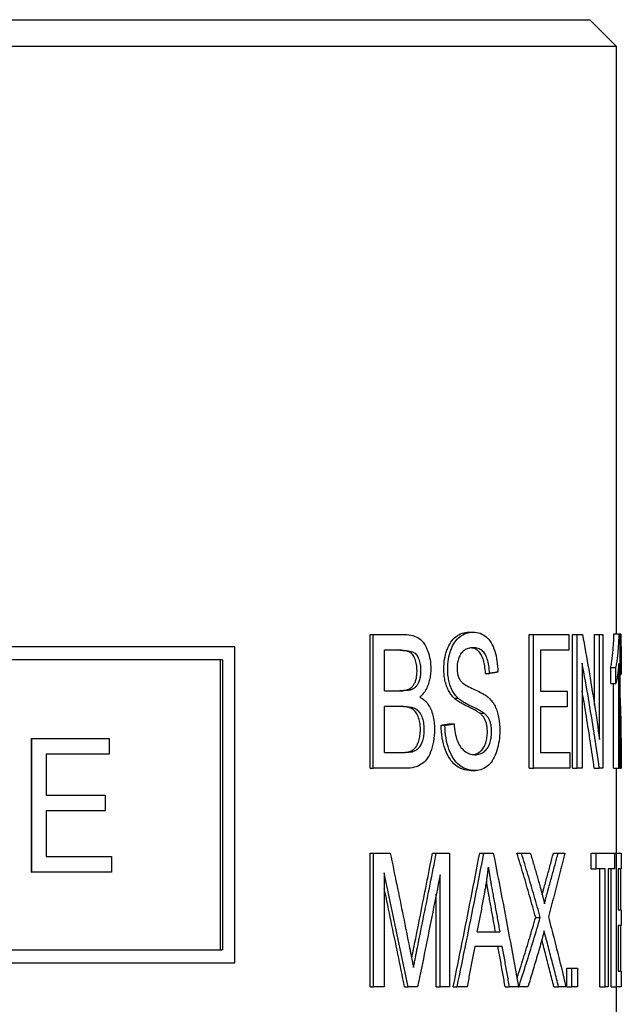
# Model space of a CAD drawing. Header units: millimetres. Extents: x 94 to 3815, y -9 to 477.
# Tile 5 of 14: x 329 to 341, y 335 to 354. Entities that reach past the tile are written whole.
import ezdxf

# ---------------------------------------------------------------- set-up
doc = ezdxf.new("R2010")
doc.units = ezdxf.units.MM
doc.layers.add('DETAIL', color=2, linetype='Continuous')

msp = doc.modelspace()

# ---------------------------------------------------------------- linework, layer by layer
at = {"layer": 'DETAIL'}
for p, q in [((317.254, 354.053), (340.254, 354.053)), ((340.254, 354.053), (340.754, 353.553)), ((316.754, 353.553), (340.754, 353.553)), ((340.754, 353.553), (340.754, 342.392)), ((336.083, 342.382), (336.144, 342.382)), ((336.083, 339.842), (336.083, 342.382)), ((336.144, 342.382), (336.738, 342.382)), ((336.144, 339.842), (336.144, 342.382)), ((337.958, 342.427), (338.035, 342.427)), ((339.101, 342.382), (339.187, 342.382)), ((339.101, 339.842), (339.101, 342.382)), ((339.187, 342.382), (339.858, 342.382)), ((339.187, 339.842), (339.187, 342.382)), ((339.858, 342.382), (339.858, 342.082)), ((339.925, 342.382), (340.018, 342.382)), ((339.925, 339.842), (339.925, 342.382)), ((340.018, 342.382), (340.116, 342.382)), ((340.018, 339.842), (340.018, 342.382)), ((340.344, 342.382), (340.441, 342.382)), ((340.344, 341.042), (340.344, 342.382)), ((340.441, 342.382), (340.506, 342.382)), ((340.441, 340.388), (340.441, 342.382)), ((340.506, 342.382), (340.506, 339.842)), ((340.715, 342.392), (340.814, 342.392)), ((340.814, 342.392), (340.826, 342.392)), ((340.826, 342.392), (340.844, 342.392)), ((340.826, 342.392), (340.826, 339.842)), ((333.513, 342.148), (320.039, 342.148)), ((333.513, 336.148), (333.513, 342.148)), ((336.357, 341.315), (336.357, 342.082)), ((336.671, 342.082), (336.357, 342.082)), ((339.322, 342.082), (339.322, 341.306)), ((339.858, 342.082), (339.322, 342.082)), ((340.854, 342.156), (340.854, 341.638)), ((333.28, 341.898), (320.216, 341.898)), ((333.243, 336.398), (333.243, 341.898)), ((333.28, 341.898), (333.28, 336.398)), ((340.11, 341.836), (340.11, 339.842)), ((340.653, 341.755), (340.752, 341.755)), ((340.653, 341.453), (340.653, 341.755)), ((340.752, 341.453), (340.752, 341.755)), ((340.807, 339.842), (340.807, 341.828)), ((338.274, 341.643), (338.353, 341.643)), ((340.826, 341.658), (340.853, 341.658)), ((340.826, 341.625), (340.854, 341.625)), ((340.653, 341.453), (340.752, 341.453)), ((340.707, 339.842), (340.707, 341.453)), ((336.357, 341.315), (336.696, 341.315)), ((337.679, 341.174), (337.753, 341.174)), ((339.322, 341.306), (339.827, 341.306)), ((339.827, 341.306), (339.827, 341.006)), ((336.357, 340.142), (336.357, 341.015)), ((336.72, 341.015), (336.357, 341.015)), ((339.322, 341.006), (339.322, 340.142)), ((339.827, 341.006), (339.322, 341.006)), ((338.164, 340.889), (338.243, 340.889)), ((337.432, 340.659), (337.504, 340.659)), ((337.605, 340.686), (337.679, 340.686)), ((329.653, 340.407), (329.66, 340.407)), ((329.653, 337.867), (329.653, 340.407)), ((329.66, 340.407), (331.127, 340.407)), ((329.66, 337.867), (329.66, 340.407)), ((331.127, 340.407), (331.127, 340.107)), ((340.854, 340.414), (340.854, 339.842)), ((329.93, 340.107), (329.93, 339.331)), ((331.127, 340.107), (329.93, 340.107)), ((336.357, 340.142), (336.748, 340.142)), ((336.819, 340.154), (336.886, 340.154)), ((339.322, 340.142), (339.876, 340.142)), ((339.876, 340.142), (339.876, 339.842)), ((336.083, 339.842), (336.144, 339.842)), ((336.746, 339.842), (336.144, 339.842)), ((339.101, 339.842), (339.187, 339.842)), ((339.876, 339.842), (339.187, 339.842)), ((339.925, 339.842), (340.018, 339.842)), ((340.11, 339.842), (340.018, 339.842)), ((340.34, 339.842), (340.436, 339.842)), ((340.506, 339.842), (340.436, 339.842)), ((340.707, 339.842), (340.807, 339.842)), ((340.754, 339.842), (340.754, 338.232)), ((340.826, 339.842), (340.807, 339.842)), ((340.826, 339.842), (340.852, 339.842)), ((340.854, 339.842), (340.852, 339.842)), ((338.006, 339.8), (338.083, 339.8)), ((329.93, 339.331), (331.052, 339.331)), ((331.052, 339.331), (331.052, 339.031)), ((329.93, 339.031), (329.93, 338.167)), ((331.052, 339.031), (329.93, 339.031)), ((329.93, 338.167), (331.173, 338.167)), ((331.173, 338.167), (331.173, 337.867)), ((336.086, 338.232), (336.147, 338.232)), ((336.086, 335.692), (336.086, 338.232)), ((336.147, 338.232), (336.466, 338.232)), ((336.147, 335.692), (336.147, 338.232)), ((337.269, 338.232), (337.34, 338.232)), ((337.34, 338.232), (337.592, 338.232)), ((337.592, 338.232), (337.592, 335.692)), ((338.164, 338.232), (338.243, 338.232)), ((338.243, 338.232), (338.422, 338.232)), ((338.872, 338.232), (338.957, 338.232)), ((338.957, 338.232), (339.126, 338.232)), ((339.565, 338.232), (339.655, 338.232)), ((339.655, 338.232), (339.779, 338.232)), ((340.281, 338.232), (340.377, 338.232)), ((340.281, 337.932), (340.281, 338.232)), ((340.377, 338.232), (340.723, 338.232)), ((340.377, 337.932), (340.377, 338.232)), ((340.723, 338.232), (340.761, 338.232)), ((340.723, 338.232), (340.723, 337.932)), ((340.761, 338.232), (340.854, 338.232)), ((340.761, 335.692), (340.761, 338.232)), ((340.854, 338.232), (340.854, 337.932)), ((329.653, 337.867), (329.66, 337.867)), ((331.173, 337.867), (329.66, 337.867)), ((336.352, 337.855), (336.352, 335.692)), ((337.412, 335.692), (337.412, 337.818)), ((340.281, 337.932), (340.377, 337.932)), ((340.547, 337.932), (340.377, 337.932)), ((340.449, 335.692), (340.449, 337.932)), ((340.547, 335.692), (340.547, 337.932)), ((340.604, 337.932), (340.604, 335.692)), ((340.723, 337.932), (340.604, 337.932)), ((340.662, 335.692), (340.662, 337.932)), ((340.792, 337.932), (340.792, 337.156)), ((340.854, 337.932), (340.792, 337.932)), ((340.848, 337.156), (340.848, 337.932)), ((337.34, 335.692), (337.34, 337.454)), ((340.792, 337.156), (340.854, 337.156)), ((340.854, 337.156), (340.854, 336.856)), ((339.228, 337.011), (339.315, 337.011)), ((340.792, 336.856), (340.792, 335.992)), ((340.854, 336.856), (340.792, 336.856)), ((340.848, 335.992), (340.848, 336.856)), ((338.119, 336.734), (338.546, 336.734)), ((338.594, 336.461), (338.07, 336.461)), ((320.216, 336.398), (333.28, 336.398)), ((320.039, 336.148), (333.513, 336.148)), ((339.82, 336.046), (339.913, 336.046)), ((339.82, 335.692), (339.82, 336.046)), ((339.913, 336.046), (340.021, 336.046)), ((339.913, 335.692), (339.913, 336.046)), ((340.021, 336.046), (340.021, 335.692)), ((340.792, 335.992), (340.854, 335.992)), ((340.854, 335.992), (340.854, 335.692)), ((336.086, 335.692), (336.147, 335.692)), ((336.352, 335.692), (336.147, 335.692)), ((336.737, 335.692), (336.803, 335.692)), ((336.985, 335.692), (336.803, 335.692)), ((337.34, 335.692), (337.412, 335.692)), ((337.592, 335.692), (337.412, 335.692)), ((337.661, 335.692), (337.735, 335.692)), ((337.925, 335.692), (337.735, 335.692)), ((338.648, 335.692), (338.731, 335.692)), ((338.902, 335.692), (338.731, 335.692)), ((338.902, 335.692), (338.906, 335.692)), ((339.08, 335.692), (338.906, 335.692)), ((339.572, 335.692), (339.662, 335.692)), ((339.802, 335.692), (339.662, 335.692)), ((339.82, 335.692), (339.913, 335.692)), ((340.021, 335.692), (339.913, 335.692)), ((340.449, 335.692), (340.547, 335.692)), ((340.604, 335.692), (340.547, 335.692)), ((340.662, 335.692), (340.761, 335.692)), ((340.754, 335.692), (340.754, 320.953)), ((340.854, 335.692), (340.761, 335.692))]:
    msp.add_line(p, q, dxfattribs=at)
at = {"layer": 'DETAIL', "flags": 128}
for points in [[(336.738, 342.382), (336.78, 342.381), (336.821, 342.377), (336.859, 342.371), (336.895, 342.363), (336.929, 342.352), (336.96, 342.339), (336.99, 342.323), (337.017, 342.305), (337.042, 342.284), (337.066, 342.261), (337.088, 342.235), (337.109, 342.207), (337.128, 342.176), (337.146, 342.142), (337.163, 342.106), (337.178, 342.068), (337.191, 342.027), (337.203, 341.987), (337.213, 341.945), (337.221, 341.904), (337.227, 341.861), (337.232, 341.819), (337.234, 341.775), (337.235, 341.732)], [(337.484, 341.726), (337.484, 341.774), (337.487, 341.821), (337.492, 341.867), (337.498, 341.913), (337.507, 341.957), (337.517, 342.001), (337.529, 342.044), (337.543, 342.086), (337.559, 342.126), (337.576, 342.164), (337.595, 342.2), (337.616, 342.233), (337.638, 342.263), (337.662, 342.291), (337.687, 342.317), (337.714, 342.34), (337.743, 342.36), (337.771, 342.378), (337.801, 342.393), (337.831, 342.405), (337.862, 342.414), (337.893, 342.421), (337.925, 342.425), (337.958, 342.427)], [(337.556, 341.726), (337.557, 341.774), (337.56, 341.821), (337.565, 341.867), (337.571, 341.913), (337.58, 341.957), (337.59, 342.001), (337.602, 342.044), (337.616, 342.086), (337.632, 342.126), (337.65, 342.164), (337.669, 342.2), (337.69, 342.233), (337.712, 342.263), (337.736, 342.291), (337.762, 342.317), (337.789, 342.34), (337.818, 342.36), (337.847, 342.378), (337.876, 342.393), (337.907, 342.405), (337.938, 342.414), (337.969, 342.421), (338.002, 342.425), (338.035, 342.427)], [(338.035, 342.427), (338.071, 342.425), (338.105, 342.421), (338.139, 342.414), (338.171, 342.404), (338.202, 342.391), (338.232, 342.375), (338.26, 342.357), (338.288, 342.336), (338.313, 342.312), (338.338, 342.285), (338.36, 342.255), (338.381, 342.223), (338.401, 342.188), (338.418, 342.151), (338.435, 342.11), (338.449, 342.068), (338.462, 342.023), (338.474, 341.976), (338.484, 341.928), (338.492, 341.879), (338.499, 341.828), (338.504, 341.776), (338.507, 341.723), (338.509, 341.668)], [(340.116, 342.382), (340.131, 342.299), (340.147, 342.216), (340.162, 342.133), (340.176, 342.05), (340.191, 341.967), (340.206, 341.884), (340.22, 341.801), (340.234, 341.717), (340.249, 341.634), (340.263, 341.551), (340.276, 341.468), (340.29, 341.385), (340.303, 341.302), (340.317, 341.219), (340.33, 341.136), (340.343, 341.053), (340.356, 340.97), (340.368, 340.887), (340.381, 340.803), (340.393, 340.72), (340.405, 340.637), (340.417, 340.554), (340.429, 340.471), (340.441, 340.388)], [(340.653, 341.755), (340.657, 341.776), (340.662, 341.797), (340.666, 341.819), (340.67, 341.842), (340.673, 341.866), (340.677, 341.89), (340.68, 341.915), (340.683, 341.941), (340.686, 341.968), (340.689, 341.995), (340.692, 342.023), (340.695, 342.052), (340.697, 342.081), (340.7, 342.11), (340.702, 342.139), (340.704, 342.168), (340.706, 342.196), (340.707, 342.225), (340.709, 342.253), (340.71, 342.281), (340.712, 342.309), (340.713, 342.337), (340.714, 342.364), (340.715, 342.392)], [(340.752, 341.755), (340.757, 341.776), (340.761, 341.797), (340.765, 341.819), (340.769, 341.842), (340.773, 341.866), (340.776, 341.89), (340.78, 341.915), (340.783, 341.941), (340.786, 341.968), (340.789, 341.995), (340.792, 342.023), (340.794, 342.052), (340.797, 342.081), (340.799, 342.11), (340.801, 342.139), (340.803, 342.168), (340.805, 342.196), (340.807, 342.225), (340.808, 342.253), (340.81, 342.281), (340.811, 342.309), (340.812, 342.337), (340.813, 342.364), (340.814, 342.392)], [(340.853, 341.658), (340.853, 341.717), (340.853, 341.773), (340.853, 341.826), (340.853, 341.878), (340.854, 341.927), (340.854, 341.974), (340.854, 342.018), (340.854, 342.06), (340.854, 342.099), (340.854, 342.137), (340.854, 342.172), (340.854, 342.204), (340.854, 342.234), (340.854, 342.261), (340.853, 342.286), (340.853, 342.308), (340.852, 342.328), (340.852, 342.345), (340.851, 342.359), (340.85, 342.371), (340.849, 342.38), (340.847, 342.387), (340.845, 342.39), (340.844, 342.392)], [(336.974, 341.693), (336.973, 341.724), (336.972, 341.754), (336.969, 341.783), (336.965, 341.811), (336.96, 341.838), (336.954, 341.865), (336.947, 341.89), (336.939, 341.915), (336.929, 341.938), (336.919, 341.959), (336.908, 341.978), (336.896, 341.995), (336.882, 342.011), (336.868, 342.025), (336.853, 342.036), (336.837, 342.046), (336.819, 342.055), (336.798, 342.062), (336.773, 342.068), (336.746, 342.073), (336.716, 342.077), (336.682, 342.08), (336.646, 342.081), (336.606, 342.082)], [(336.671, 342.082), (336.712, 342.081), (336.748, 342.08), (336.782, 342.077), (336.813, 342.073), (336.84, 342.068), (336.865, 342.062), (336.886, 342.055), (336.904, 342.046), (336.921, 342.036), (336.936, 342.025), (336.95, 342.011), (336.963, 341.995), (336.976, 341.978), (336.987, 341.959), (336.997, 341.938), (337.007, 341.915), (337.015, 341.89), (337.022, 341.865), (337.029, 341.838), (337.034, 341.811), (337.037, 341.783), (337.04, 341.754), (337.042, 341.724), (337.042, 341.693)], [(338.042, 342.13), (338.016, 342.13), (337.992, 342.127), (337.968, 342.123), (337.946, 342.118), (337.925, 342.111), (337.905, 342.102), (337.886, 342.092), (337.868, 342.081), (337.851, 342.067), (337.836, 342.052), (337.822, 342.036), (337.809, 342.018), (337.797, 341.999), (337.786, 341.979), (337.776, 341.959), (337.767, 341.938), (337.759, 341.917), (337.753, 341.895), (337.747, 341.872), (337.742, 341.849), (337.738, 341.825), (337.736, 341.8), (337.734, 341.775), (337.734, 341.749)], [(338.274, 341.643), (338.272, 341.68), (338.268, 341.715), (338.265, 341.749), (338.26, 341.782), (338.255, 341.813), (338.249, 341.843), (338.242, 341.872), (338.234, 341.898), (338.226, 341.924), (338.217, 341.948), (338.207, 341.97), (338.197, 341.992), (338.186, 342.011), (338.173, 342.029), (338.16, 342.046), (338.147, 342.061), (338.132, 342.075), (338.116, 342.087), (338.099, 342.098), (338.082, 342.107), (338.063, 342.114), (338.044, 342.121), (338.023, 342.125), (338.002, 342.128)], [(338.353, 341.643), (338.351, 341.682), (338.347, 341.72), (338.343, 341.756), (338.338, 341.791), (338.332, 341.824), (338.325, 341.855), (338.317, 341.884), (338.309, 341.912), (338.3, 341.939), (338.289, 341.963), (338.278, 341.986), (338.266, 342.008), (338.254, 342.027), (338.24, 342.045), (338.225, 342.061), (338.209, 342.076), (338.192, 342.089), (338.174, 342.1), (338.154, 342.109), (338.134, 342.117), (338.113, 342.123), (338.09, 342.127), (338.067, 342.13), (338.042, 342.13)], [(337.235, 341.732), (337.235, 341.705), (337.234, 341.678), (337.232, 341.652), (337.23, 341.625), (337.226, 341.599), (337.223, 341.574), (337.218, 341.548), (337.213, 341.523), (337.207, 341.499), (337.2, 341.474), (337.192, 341.45), (337.184, 341.426), (337.175, 341.402), (337.166, 341.379), (337.155, 341.358), (337.144, 341.336), (337.132, 341.316), (337.12, 341.296), (337.106, 341.277), (337.092, 341.259), (337.077, 341.241), (337.062, 341.225), (337.045, 341.209), (337.028, 341.193)], [(337.679, 341.174), (337.663, 341.19), (337.648, 341.207), (337.633, 341.224), (337.619, 341.242), (337.606, 341.261), (337.594, 341.281), (337.582, 341.301), (337.571, 341.321), (337.56, 341.342), (337.55, 341.364), (337.541, 341.387), (337.533, 341.41), (337.525, 341.434), (337.518, 341.458), (337.511, 341.483), (337.505, 341.508), (337.5, 341.534), (337.496, 341.56), (337.492, 341.586), (337.489, 341.613), (337.487, 341.641), (337.485, 341.669), (337.484, 341.697), (337.484, 341.726)], [(337.753, 341.174), (337.737, 341.19), (337.722, 341.207), (337.707, 341.224), (337.693, 341.242), (337.68, 341.261), (337.667, 341.281), (337.655, 341.301), (337.644, 341.321), (337.633, 341.342), (337.624, 341.364), (337.614, 341.387), (337.606, 341.41), (337.598, 341.434), (337.591, 341.458), (337.584, 341.483), (337.578, 341.508), (337.573, 341.534), (337.569, 341.56), (337.565, 341.586), (337.562, 341.613), (337.559, 341.641), (337.558, 341.669), (337.557, 341.697), (337.556, 341.726)], [(337.734, 341.749), (337.734, 341.738), (337.734, 341.726), (337.735, 341.715), (337.735, 341.705), (337.736, 341.694), (337.737, 341.683), (337.738, 341.673), (337.74, 341.663), (337.741, 341.653), (337.743, 341.643), (337.745, 341.633), (337.747, 341.624), (337.749, 341.614), (337.752, 341.605), (337.755, 341.596), (337.758, 341.587), (337.761, 341.579), (337.764, 341.57), (337.767, 341.562), (337.771, 341.554), (337.775, 341.546), (337.779, 341.538), (337.783, 341.53), (337.787, 341.523)], [(340.436, 339.842), (340.425, 339.925), (340.413, 340.008), (340.401, 340.091), (340.388, 340.174), (340.376, 340.258), (340.363, 340.341), (340.351, 340.424), (340.338, 340.507), (340.325, 340.59), (340.312, 340.673), (340.298, 340.756), (340.285, 340.839), (340.271, 340.922), (340.257, 341.005), (340.243, 341.088), (340.229, 341.171), (340.215, 341.255), (340.2, 341.338), (340.185, 341.421), (340.171, 341.504), (340.156, 341.587), (340.141, 341.67), (340.125, 341.753), (340.11, 341.836)], [(340.807, 341.828), (340.805, 341.811), (340.804, 341.793), (340.802, 341.775), (340.801, 341.757), (340.799, 341.74), (340.797, 341.722), (340.795, 341.704), (340.793, 341.686), (340.791, 341.668), (340.789, 341.65), (340.786, 341.632), (340.784, 341.615), (340.781, 341.597), (340.778, 341.58), (340.776, 341.564), (340.773, 341.549), (340.77, 341.534), (340.768, 341.52), (340.765, 341.507), (340.762, 341.495), (340.76, 341.483), (340.757, 341.472), (340.755, 341.462), (340.752, 341.453)], [(336.822, 341.344), (336.834, 341.351), (336.846, 341.359), (336.857, 341.367), (336.868, 341.376), (336.879, 341.385), (336.888, 341.395), (336.897, 341.406), (336.906, 341.418), (336.914, 341.43), (336.922, 341.443), (336.929, 341.457), (336.936, 341.471), (336.942, 341.486), (336.947, 341.502), (336.953, 341.518), (336.957, 341.535), (336.961, 341.553), (336.964, 341.571), (336.967, 341.589), (336.97, 341.609), (336.972, 341.629), (336.973, 341.65), (336.974, 341.671), (336.974, 341.693)], [(337.042, 341.693), (337.042, 341.671), (337.041, 341.65), (337.04, 341.629), (337.038, 341.609), (337.036, 341.589), (337.033, 341.571), (337.029, 341.553), (337.025, 341.535), (337.021, 341.518), (337.016, 341.502), (337.01, 341.486), (337.004, 341.471), (336.997, 341.457), (336.99, 341.443), (336.982, 341.43), (336.974, 341.418), (336.965, 341.406), (336.956, 341.395), (336.946, 341.385), (336.936, 341.376), (336.925, 341.367), (336.914, 341.359), (336.902, 341.351), (336.889, 341.344)], [(337.787, 341.523), (337.797, 341.508), (337.809, 341.493), (337.824, 341.479), (337.84, 341.464), (337.859, 341.449), (337.88, 341.434), (337.904, 341.419), (337.929, 341.404), (337.957, 341.389), (337.987, 341.373), (338.019, 341.358), (338.053, 341.342), (338.088, 341.327), (338.12, 341.312), (338.15, 341.297), (338.178, 341.283), (338.205, 341.269), (338.229, 341.255), (338.251, 341.242), (338.272, 341.229), (338.291, 341.216), (338.308, 341.204), (338.323, 341.192), (338.337, 341.18)], [(338.509, 341.668), (338.503, 341.667), (338.496, 341.666), (338.49, 341.665), (338.483, 341.664), (338.477, 341.662), (338.471, 341.661), (338.464, 341.66), (338.458, 341.659), (338.451, 341.658), (338.445, 341.657), (338.438, 341.656), (338.432, 341.655), (338.425, 341.654), (338.419, 341.653), (338.412, 341.652), (338.406, 341.651), (338.399, 341.65), (338.393, 341.649), (338.386, 341.648), (338.38, 341.647), (338.373, 341.646), (338.366, 341.645), (338.36, 341.644), (338.353, 341.643)], [(340.854, 341.625), (340.854, 341.627), (340.854, 341.628), (340.854, 341.629), (340.854, 341.631), (340.854, 341.632), (340.854, 341.633), (340.854, 341.635), (340.854, 341.636), (340.854, 341.637), (340.854, 341.639), (340.854, 341.64), (340.854, 341.642), (340.854, 341.643), (340.854, 341.644), (340.854, 341.646), (340.854, 341.647), (340.854, 341.648), (340.854, 341.65), (340.854, 341.651), (340.854, 341.653), (340.853, 341.654), (340.853, 341.655), (340.853, 341.657), (340.853, 341.658)], [(336.631, 341.315), (336.642, 341.315), (336.653, 341.316), (336.663, 341.316), (336.673, 341.316), (336.683, 341.317), (336.693, 341.317), (336.703, 341.318), (336.712, 341.319), (336.721, 341.319), (336.729, 341.32), (336.738, 341.321), (336.746, 341.323), (336.753, 341.324), (336.761, 341.325), (336.768, 341.327), (336.775, 341.328), (336.782, 341.33), (336.788, 341.332), (336.795, 341.334), (336.801, 341.336), (336.806, 341.338), (336.812, 341.34), (336.817, 341.342), (336.822, 341.344)], [(336.889, 341.344), (336.884, 341.342), (336.879, 341.34), (336.873, 341.338), (336.868, 341.336), (336.862, 341.334), (336.855, 341.332), (336.849, 341.33), (336.842, 341.328), (336.835, 341.327), (336.828, 341.325), (336.82, 341.324), (336.812, 341.323), (336.804, 341.321), (336.796, 341.32), (336.787, 341.319), (336.778, 341.319), (336.769, 341.318), (336.759, 341.317), (336.749, 341.317), (336.739, 341.316), (336.729, 341.316), (336.719, 341.316), (336.708, 341.315), (336.696, 341.315)], [(340.85, 340.781), (340.849, 340.816), (340.848, 340.85), (340.847, 340.883), (340.846, 340.915), (340.845, 340.947), (340.844, 340.978), (340.843, 341.008), (340.841, 341.037), (340.84, 341.066), (340.839, 341.094), (340.838, 341.121), (340.837, 341.147), (340.836, 341.173), (340.835, 341.198), (340.834, 341.222), (340.833, 341.245), (340.832, 341.268), (340.831, 341.29), (340.83, 341.311), (340.829, 341.331), (340.828, 341.351), (340.828, 341.371), (340.827, 341.391), (340.826, 341.411)], [(337.028, 341.193), (337.05, 341.181), (337.072, 341.168), (337.092, 341.154), (337.111, 341.138), (337.13, 341.12), (337.147, 341.102), (337.164, 341.082), (337.18, 341.061), (337.195, 341.038), (337.209, 341.015), (337.222, 340.989), (337.235, 340.963), (337.246, 340.936), (337.256, 340.907), (337.266, 340.878), (337.274, 340.848), (337.282, 340.817), (337.288, 340.785), (337.294, 340.753), (337.298, 340.72), (337.302, 340.685), (337.304, 340.65), (337.306, 340.614), (337.306, 340.578)], [(338.164, 340.889), (338.155, 340.897), (338.144, 340.904), (338.131, 340.913), (338.117, 340.921), (338.101, 340.931), (338.083, 340.941), (338.063, 340.952), (338.041, 340.963), (338.018, 340.975), (337.992, 340.987), (337.965, 341.001), (337.936, 341.014), (337.907, 341.028), (337.879, 341.042), (337.852, 341.056), (337.827, 341.07), (337.804, 341.083), (337.781, 341.096), (337.76, 341.11), (337.741, 341.123), (337.723, 341.136), (337.707, 341.149), (337.692, 341.161), (337.679, 341.174)], [(338.243, 340.889), (338.234, 340.897), (338.222, 340.904), (338.21, 340.913), (338.195, 340.921), (338.179, 340.931), (338.16, 340.941), (338.14, 340.952), (338.119, 340.963), (338.095, 340.975), (338.069, 340.987), (338.042, 341.001), (338.013, 341.014), (337.983, 341.028), (337.955, 341.042), (337.928, 341.056), (337.903, 341.07), (337.879, 341.083), (337.856, 341.096), (337.836, 341.11), (337.816, 341.123), (337.798, 341.136), (337.782, 341.149), (337.767, 341.161), (337.753, 341.174)], [(338.337, 341.18), (338.354, 341.162), (338.371, 341.144), (338.388, 341.125), (338.403, 341.105), (338.417, 341.085), (338.431, 341.064), (338.444, 341.042), (338.456, 341.019), (338.467, 340.995), (338.477, 340.971), (338.487, 340.946), (338.496, 340.92), (338.504, 340.894), (338.511, 340.867), (338.518, 340.839), (338.524, 340.811), (338.529, 340.782), (338.533, 340.752), (338.537, 340.722), (338.54, 340.691), (338.543, 340.659), (338.545, 340.627), (338.546, 340.594), (338.546, 340.56)], [(340.34, 339.842), (340.331, 339.903), (340.323, 339.965), (340.314, 340.026), (340.305, 340.087), (340.296, 340.148), (340.287, 340.21), (340.278, 340.271), (340.269, 340.332), (340.259, 340.393), (340.25, 340.455), (340.241, 340.516), (340.231, 340.577), (340.221, 340.638), (340.212, 340.7), (340.202, 340.761), (340.192, 340.822), (340.182, 340.883), (340.172, 340.945), (340.162, 341.006), (340.152, 341.067), (340.141, 341.129), (340.131, 341.19), (340.12, 341.251), (340.11, 341.312)], [(337.037, 340.58), (337.037, 340.614), (337.035, 340.648), (337.031, 340.681), (337.027, 340.712), (337.021, 340.742), (337.013, 340.771), (337.004, 340.799), (336.994, 340.826), (336.983, 340.851), (336.971, 340.874), (336.958, 340.895), (336.943, 340.915), (336.928, 340.932), (336.911, 340.948), (336.894, 340.961), (336.875, 340.973), (336.855, 340.983), (336.833, 340.991), (336.809, 340.999), (336.782, 341.005), (336.753, 341.009), (336.723, 341.013), (336.69, 341.015), (336.654, 341.015)], [(336.72, 341.015), (336.756, 341.015), (336.789, 341.013), (336.82, 341.009), (336.849, 341.005), (336.876, 340.999), (336.9, 340.991), (336.923, 340.983), (336.943, 340.973), (336.962, 340.961), (336.979, 340.948), (336.996, 340.932), (337.011, 340.915), (337.026, 340.895), (337.039, 340.874), (337.052, 340.851), (337.063, 340.826), (337.073, 340.799), (337.082, 340.771), (337.089, 340.742), (337.095, 340.712), (337.1, 340.681), (337.104, 340.648), (337.106, 340.614), (337.106, 340.58)], [(338.31, 340.531), (338.31, 340.551), (338.309, 340.57), (338.308, 340.589), (338.307, 340.608), (338.305, 340.626), (338.302, 340.644), (338.299, 340.661), (338.296, 340.678), (338.292, 340.694), (338.287, 340.71), (338.282, 340.725), (338.277, 340.74), (338.271, 340.755), (338.264, 340.769), (338.257, 340.783), (338.25, 340.797), (338.241, 340.81), (338.232, 340.822), (338.222, 340.834), (338.212, 340.846), (338.201, 340.858), (338.19, 340.869), (338.177, 340.879), (338.164, 340.889)], [(338.39, 340.531), (338.39, 340.551), (338.389, 340.57), (338.388, 340.589), (338.386, 340.608), (338.384, 340.626), (338.382, 340.644), (338.379, 340.661), (338.375, 340.678), (338.371, 340.694), (338.367, 340.71), (338.362, 340.725), (338.356, 340.74), (338.35, 340.755), (338.344, 340.769), (338.336, 340.783), (338.329, 340.797), (338.32, 340.81), (338.311, 340.822), (338.301, 340.834), (338.291, 340.846), (338.28, 340.858), (338.268, 340.869), (338.256, 340.879), (338.243, 340.889)], [(340.853, 340.059), (340.853, 340.088), (340.853, 340.116), (340.853, 340.145), (340.853, 340.173), (340.853, 340.201), (340.854, 340.23), (340.854, 340.258), (340.854, 340.286), (340.854, 340.314), (340.854, 340.341), (340.854, 340.369), (340.854, 340.397), (340.854, 340.425), (340.854, 340.453), (340.854, 340.483), (340.854, 340.513), (340.854, 340.544), (340.853, 340.576), (340.853, 340.608), (340.853, 340.641), (340.852, 340.675), (340.852, 340.71), (340.851, 340.745), (340.85, 340.781)], [(337.306, 340.578), (337.305, 340.519), (337.301, 340.462), (337.295, 340.406), (337.287, 340.351), (337.276, 340.298), (337.263, 340.247), (337.248, 340.198), (337.232, 340.153), (337.215, 340.111), (337.196, 340.074), (337.176, 340.04), (337.156, 340.011), (337.133, 339.984), (337.109, 339.96), (337.083, 339.937), (337.054, 339.918), (337.024, 339.9), (336.993, 339.885), (336.958, 339.872), (336.921, 339.861), (336.882, 339.853), (336.839, 339.847), (336.794, 339.843), (336.746, 339.842)], [(336.819, 340.154), (336.836, 340.16), (336.852, 340.166), (336.867, 340.174), (336.882, 340.182), (336.896, 340.191), (336.909, 340.201), (336.921, 340.212), (336.933, 340.224), (336.944, 340.236), (336.955, 340.25), (336.965, 340.266), (336.974, 340.283), (336.983, 340.301), (336.992, 340.321), (337, 340.342), (337.008, 340.365), (337.015, 340.389), (337.021, 340.413), (337.026, 340.439), (337.03, 340.465), (337.033, 340.492), (337.035, 340.521), (337.037, 340.55), (337.037, 340.58)], [(337.106, 340.58), (337.106, 340.55), (337.104, 340.521), (337.102, 340.492), (337.099, 340.465), (337.095, 340.439), (337.09, 340.413), (337.084, 340.389), (337.077, 340.365), (337.069, 340.342), (337.061, 340.321), (337.052, 340.301), (337.043, 340.283), (337.033, 340.266), (337.023, 340.25), (337.012, 340.236), (337.001, 340.224), (336.989, 340.212), (336.977, 340.201), (336.964, 340.191), (336.95, 340.182), (336.935, 340.174), (336.919, 340.166), (336.903, 340.16), (336.886, 340.154)], [(337.432, 340.659), (337.439, 340.66), (337.446, 340.661), (337.453, 340.662), (337.461, 340.664), (337.468, 340.665), (337.475, 340.666), (337.483, 340.667), (337.49, 340.668), (337.497, 340.669), (337.504, 340.67), (337.511, 340.672), (337.519, 340.673), (337.526, 340.674), (337.533, 340.675), (337.54, 340.676), (337.547, 340.677), (337.555, 340.678), (337.562, 340.679), (337.569, 340.681), (337.576, 340.682), (337.583, 340.683), (337.591, 340.684), (337.598, 340.685), (337.605, 340.686)], [(338.006, 339.8), (337.963, 339.801), (337.921, 339.806), (337.881, 339.814), (337.842, 339.825), (337.805, 339.839), (337.77, 339.856), (337.737, 339.877), (337.705, 339.9), (337.675, 339.927), (337.646, 339.957), (337.619, 339.99), (337.594, 340.026), (337.57, 340.065), (337.548, 340.108), (337.527, 340.153), (337.508, 340.202), (337.491, 340.253), (337.476, 340.306), (337.463, 340.361), (337.453, 340.417), (337.444, 340.475), (337.438, 340.535), (337.434, 340.596), (337.432, 340.659)], [(337.504, 340.659), (337.511, 340.66), (337.519, 340.661), (337.526, 340.662), (337.533, 340.664), (337.541, 340.665), (337.548, 340.666), (337.555, 340.667), (337.563, 340.668), (337.57, 340.669), (337.577, 340.67), (337.584, 340.672), (337.592, 340.673), (337.599, 340.674), (337.606, 340.675), (337.614, 340.676), (337.621, 340.677), (337.628, 340.678), (337.635, 340.679), (337.642, 340.681), (337.65, 340.682), (337.657, 340.683), (337.664, 340.684), (337.671, 340.685), (337.679, 340.686)], [(338.083, 339.8), (338.04, 339.801), (337.998, 339.806), (337.957, 339.814), (337.918, 339.825), (337.881, 339.839), (337.845, 339.856), (337.811, 339.877), (337.779, 339.9), (337.749, 339.927), (337.72, 339.957), (337.693, 339.99), (337.667, 340.026), (337.643, 340.065), (337.621, 340.108), (337.6, 340.153), (337.581, 340.202), (337.564, 340.253), (337.549, 340.306), (337.536, 340.361), (337.525, 340.417), (337.517, 340.475), (337.51, 340.535), (337.506, 340.596), (337.504, 340.659)], [(337.679, 340.686), (337.682, 340.639), (337.687, 340.595), (337.692, 340.552), (337.699, 340.512), (337.706, 340.474), (337.715, 340.438), (337.724, 340.404), (337.735, 340.373), (337.747, 340.343), (337.76, 340.314), (337.775, 340.288), (337.792, 340.262), (337.809, 340.238), (337.829, 340.216), (337.85, 340.195), (337.872, 340.175), (337.895, 340.157), (337.919, 340.142), (337.943, 340.129), (337.968, 340.118), (337.994, 340.11), (338.02, 340.104), (338.047, 340.101), (338.075, 340.1)], [(338.036, 340.102), (338.057, 340.105), (338.078, 340.11), (338.098, 340.117), (338.117, 340.125), (338.136, 340.135), (338.153, 340.146), (338.171, 340.159), (338.187, 340.173), (338.202, 340.188), (338.217, 340.205), (338.23, 340.222), (338.242, 340.241), (338.253, 340.261), (338.263, 340.282), (338.272, 340.304), (338.28, 340.327), (338.287, 340.351), (338.293, 340.375), (338.299, 340.4), (338.303, 340.425), (338.306, 340.451), (338.308, 340.477), (338.31, 340.504), (338.31, 340.531)], [(338.075, 340.1), (338.099, 340.1), (338.122, 340.103), (338.145, 340.108), (338.167, 340.114), (338.188, 340.122), (338.208, 340.132), (338.228, 340.143), (338.247, 340.157), (338.264, 340.172), (338.281, 340.188), (338.296, 340.206), (338.31, 340.224), (338.323, 340.245), (338.335, 340.266), (338.346, 340.289), (338.355, 340.314), (338.363, 340.339), (338.37, 340.365), (338.376, 340.391), (338.381, 340.418), (338.385, 340.445), (338.388, 340.473), (338.389, 340.502), (338.39, 340.531)], [(338.546, 340.56), (338.545, 340.51), (338.543, 340.46), (338.538, 340.411), (338.532, 340.363), (338.524, 340.316), (338.515, 340.269), (338.504, 340.223), (338.491, 340.178), (338.476, 340.134), (338.46, 340.093), (338.442, 340.055), (338.423, 340.019), (338.402, 339.985), (338.379, 339.954), (338.355, 339.925), (338.329, 339.899), (338.302, 339.876), (338.274, 339.856), (338.244, 339.838), (338.214, 339.824), (338.183, 339.814), (338.151, 339.806), (338.118, 339.801), (338.083, 339.8)], [(336.682, 340.142), (336.69, 340.142), (336.698, 340.142), (336.705, 340.142), (336.713, 340.143), (336.72, 340.143), (336.727, 340.143), (336.734, 340.143), (336.74, 340.143), (336.747, 340.144), (336.753, 340.144), (336.759, 340.145), (336.765, 340.145), (336.77, 340.146), (336.776, 340.146), (336.781, 340.147), (336.786, 340.147), (336.791, 340.148), (336.795, 340.149), (336.8, 340.149), (336.804, 340.15), (336.808, 340.151), (336.812, 340.152), (336.816, 340.153), (336.819, 340.154)], [(336.886, 340.154), (336.883, 340.153), (336.879, 340.152), (336.875, 340.151), (336.871, 340.15), (336.867, 340.149), (336.862, 340.149), (336.858, 340.148), (336.853, 340.147), (336.848, 340.147), (336.843, 340.146), (336.837, 340.146), (336.831, 340.145), (336.826, 340.145), (336.82, 340.144), (336.813, 340.144), (336.807, 340.143), (336.8, 340.143), (336.793, 340.143), (336.786, 340.143), (336.779, 340.143), (336.772, 340.142), (336.764, 340.142), (336.756, 340.142), (336.748, 340.142)], [(340.852, 339.842), (340.852, 339.851), (340.852, 339.861), (340.852, 339.87), (340.852, 339.879), (340.852, 339.889), (340.852, 339.898), (340.852, 339.907), (340.852, 339.916), (340.852, 339.925), (340.852, 339.934), (340.852, 339.943), (340.852, 339.952), (340.852, 339.961), (340.852, 339.97), (340.852, 339.979), (340.853, 339.988), (340.853, 339.997), (340.853, 340.006), (340.853, 340.015), (340.853, 340.024), (340.853, 340.033), (340.853, 340.041), (340.853, 340.05), (340.853, 340.059)], [(336.466, 338.232), (336.481, 338.157), (336.497, 338.082), (336.512, 338.007), (336.528, 337.932), (336.543, 337.857), (336.559, 337.782), (336.574, 337.708), (336.589, 337.633), (336.605, 337.558), (336.62, 337.483), (336.635, 337.408), (336.651, 337.333), (336.666, 337.258), (336.681, 337.183), (336.696, 337.108), (336.712, 337.033), (336.727, 336.958), (336.742, 336.883), (336.757, 336.808), (336.772, 336.733), (336.787, 336.658), (336.802, 336.583), (336.818, 336.509), (336.833, 336.434)], [(336.919, 336.465), (336.934, 336.538), (336.949, 336.612), (336.963, 336.686), (336.978, 336.759), (336.993, 336.833), (337.008, 336.906), (337.023, 336.98), (337.037, 337.054), (337.052, 337.127), (337.067, 337.201), (337.081, 337.275), (337.096, 337.348), (337.11, 337.422), (337.125, 337.496), (337.14, 337.569), (337.154, 337.643), (337.169, 337.717), (337.183, 337.79), (337.198, 337.864), (337.212, 337.938), (337.226, 338.011), (337.241, 338.085), (337.255, 338.158), (337.269, 338.232)], [(336.987, 336.465), (337.002, 336.538), (337.017, 336.612), (337.032, 336.686), (337.047, 336.759), (337.062, 336.833), (337.077, 336.906), (337.091, 336.98), (337.106, 337.054), (337.121, 337.127), (337.136, 337.201), (337.151, 337.275), (337.165, 337.348), (337.18, 337.422), (337.195, 337.496), (337.209, 337.569), (337.224, 337.643), (337.239, 337.717), (337.253, 337.79), (337.268, 337.864), (337.282, 337.938), (337.297, 338.011), (337.312, 338.085), (337.326, 338.158), (337.34, 338.232)], [(337.661, 335.692), (337.683, 335.798), (337.704, 335.904), (337.726, 336.01), (337.747, 336.115), (337.769, 336.221), (337.79, 336.327), (337.812, 336.433), (337.833, 336.539), (337.854, 336.645), (337.875, 336.75), (337.896, 336.856), (337.917, 336.962), (337.938, 337.068), (337.959, 337.174), (337.98, 337.28), (338.001, 337.385), (338.022, 337.491), (338.042, 337.597), (338.063, 337.703), (338.083, 337.809), (338.104, 337.915), (338.124, 338.02), (338.144, 338.126), (338.164, 338.232)], [(337.735, 335.692), (337.757, 335.798), (337.779, 335.904), (337.801, 336.01), (337.822, 336.115), (337.844, 336.221), (337.866, 336.327), (337.887, 336.433), (337.909, 336.539), (337.93, 336.645), (337.951, 336.75), (337.973, 336.856), (337.994, 336.962), (338.015, 337.068), (338.036, 337.174), (338.057, 337.28), (338.078, 337.385), (338.099, 337.491), (338.12, 337.597), (338.14, 337.703), (338.161, 337.809), (338.182, 337.915), (338.202, 338.02), (338.223, 338.126), (338.243, 338.232)], [(338.422, 338.232), (338.443, 338.126), (338.464, 338.02), (338.484, 337.915), (338.505, 337.809), (338.526, 337.703), (338.546, 337.597), (338.567, 337.491), (338.587, 337.385), (338.607, 337.28), (338.628, 337.174), (338.648, 337.068), (338.668, 336.962), (338.688, 336.856), (338.708, 336.75), (338.727, 336.645), (338.747, 336.539), (338.767, 336.433), (338.786, 336.327), (338.806, 336.221), (338.825, 336.115), (338.844, 336.01), (338.864, 335.904), (338.883, 335.798), (338.902, 335.692)], [(339.228, 337.011), (339.214, 337.061), (339.2, 337.112), (339.185, 337.163), (339.171, 337.214), (339.157, 337.265), (339.142, 337.316), (339.128, 337.367), (339.113, 337.418), (339.099, 337.469), (339.084, 337.52), (339.069, 337.57), (339.055, 337.621), (339.04, 337.672), (339.025, 337.723), (339.01, 337.774), (338.995, 337.825), (338.98, 337.876), (338.965, 337.927), (338.949, 337.978), (338.934, 338.029), (338.919, 338.079), (338.903, 338.13), (338.888, 338.181), (338.872, 338.232)], [(339.315, 337.011), (339.301, 337.061), (339.287, 337.112), (339.272, 337.163), (339.258, 337.214), (339.243, 337.265), (339.229, 337.316), (339.214, 337.367), (339.2, 337.418), (339.185, 337.469), (339.17, 337.52), (339.155, 337.57), (339.14, 337.621), (339.125, 337.672), (339.11, 337.723), (339.095, 337.774), (339.08, 337.825), (339.065, 337.876), (339.05, 337.927), (339.034, 337.978), (339.019, 338.029), (339.003, 338.079), (338.988, 338.13), (338.972, 338.181), (338.957, 338.232)], [(339.126, 338.232), (339.134, 338.205), (339.142, 338.178), (339.15, 338.151), (339.158, 338.124), (339.166, 338.097), (339.174, 338.069), (339.182, 338.042), (339.19, 338.015), (339.198, 337.988), (339.206, 337.961), (339.214, 337.934), (339.222, 337.907), (339.229, 337.88), (339.237, 337.853), (339.245, 337.826), (339.253, 337.798), (339.261, 337.771), (339.268, 337.744), (339.276, 337.717), (339.284, 337.69), (339.291, 337.663), (339.299, 337.636), (339.307, 337.609), (339.314, 337.582)], [(339.382, 337.556), (339.39, 337.585), (339.398, 337.613), (339.405, 337.641), (339.413, 337.669), (339.421, 337.697), (339.429, 337.725), (339.436, 337.754), (339.444, 337.782), (339.452, 337.81), (339.46, 337.838), (339.467, 337.866), (339.475, 337.894), (339.482, 337.922), (339.49, 337.951), (339.498, 337.979), (339.505, 338.007), (339.513, 338.035), (339.52, 338.063), (339.528, 338.091), (339.535, 338.12), (339.542, 338.148), (339.55, 338.176), (339.557, 338.204), (339.565, 338.232)], [(339.779, 338.232), (339.767, 338.182), (339.755, 338.131), (339.742, 338.081), (339.73, 338.031), (339.718, 337.98), (339.705, 337.93), (339.692, 337.88), (339.68, 337.829), (339.667, 337.779), (339.654, 337.729), (339.641, 337.678), (339.628, 337.628), (339.615, 337.578), (339.602, 337.527), (339.589, 337.477), (339.576, 337.427), (339.563, 337.376), (339.549, 337.326), (339.536, 337.276), (339.522, 337.225), (339.509, 337.175), (339.495, 337.125), (339.482, 337.074), (339.468, 337.024)], [(339.471, 337.556), (339.478, 337.585), (339.486, 337.613), (339.494, 337.641), (339.502, 337.669), (339.51, 337.697), (339.518, 337.725), (339.525, 337.754), (339.533, 337.782), (339.541, 337.81), (339.549, 337.838), (339.556, 337.866), (339.564, 337.894), (339.572, 337.922), (339.579, 337.951), (339.587, 337.979), (339.595, 338.007), (339.602, 338.035), (339.61, 338.063), (339.617, 338.091), (339.625, 338.12), (339.632, 338.148), (339.64, 338.176), (339.647, 338.204), (339.655, 338.232)], [(338.26, 337.481), (338.264, 337.501), (338.267, 337.521), (338.271, 337.541), (338.274, 337.561), (338.278, 337.581), (338.281, 337.601), (338.284, 337.621), (338.287, 337.641), (338.291, 337.662), (338.294, 337.682), (338.297, 337.702), (338.3, 337.722), (338.302, 337.742), (338.305, 337.762), (338.308, 337.783), (338.311, 337.803), (338.313, 337.823), (338.316, 337.843), (338.318, 337.863), (338.321, 337.884), (338.323, 337.904), (338.325, 337.924), (338.327, 337.945), (338.329, 337.965)], [(338.329, 337.965), (338.332, 337.948), (338.334, 337.93), (338.337, 337.912), (338.34, 337.893), (338.343, 337.874), (338.346, 337.855), (338.349, 337.835), (338.352, 337.815), (338.355, 337.795), (338.359, 337.774), (338.362, 337.752), (338.366, 337.731), (338.369, 337.709), (338.373, 337.686), (338.377, 337.663), (338.381, 337.64), (338.385, 337.616), (338.39, 337.592), (338.394, 337.567), (338.398, 337.542), (338.403, 337.517), (338.407, 337.491), (338.412, 337.465), (338.417, 337.438)], [(336.803, 335.692), (336.785, 335.782), (336.767, 335.872), (336.748, 335.962), (336.73, 336.053), (336.711, 336.143), (336.692, 336.233), (336.674, 336.323), (336.655, 336.413), (336.636, 336.503), (336.618, 336.593), (336.599, 336.683), (336.58, 336.773), (336.561, 336.863), (336.543, 336.954), (336.524, 337.044), (336.505, 337.134), (336.486, 337.224), (336.467, 337.314), (336.448, 337.404), (336.429, 337.494), (336.41, 337.584), (336.391, 337.674), (336.372, 337.764), (336.352, 337.855)], [(337.412, 337.818), (337.394, 337.729), (337.377, 337.641), (337.36, 337.552), (337.342, 337.464), (337.325, 337.375), (337.307, 337.286), (337.289, 337.198), (337.272, 337.109), (337.254, 337.021), (337.237, 336.932), (337.219, 336.844), (337.201, 336.755), (337.183, 336.666), (337.166, 336.578), (337.148, 336.489), (337.13, 336.401), (337.112, 336.312), (337.094, 336.224), (337.076, 336.135), (337.058, 336.046), (337.04, 335.958), (337.022, 335.869), (337.004, 335.781), (336.985, 335.692)], [(338.337, 337.438), (338.335, 337.449), (338.333, 337.46), (338.331, 337.471), (338.329, 337.482), (338.327, 337.493), (338.325, 337.504), (338.324, 337.514), (338.322, 337.525), (338.32, 337.535), (338.318, 337.546), (338.316, 337.556), (338.314, 337.566), (338.313, 337.577), (338.311, 337.587), (338.309, 337.597), (338.307, 337.607), (338.306, 337.617), (338.304, 337.627), (338.302, 337.636), (338.301, 337.646), (338.299, 337.656), (338.297, 337.665), (338.296, 337.675), (338.294, 337.684)], [(339.314, 337.582), (339.319, 337.565), (339.324, 337.549), (339.328, 337.533), (339.332, 337.517), (339.337, 337.502), (339.341, 337.487), (339.345, 337.472), (339.349, 337.458), (339.352, 337.443), (339.356, 337.43), (339.359, 337.416), (339.363, 337.403), (339.366, 337.39), (339.369, 337.378), (339.372, 337.365), (339.375, 337.354), (339.378, 337.342), (339.381, 337.331), (339.383, 337.32), (339.386, 337.309), (339.388, 337.299), (339.39, 337.289), (339.392, 337.279), (339.394, 337.27)], [(336.737, 335.692), (336.721, 335.77), (336.705, 335.847), (336.69, 335.925), (336.674, 336.003), (336.658, 336.08), (336.642, 336.158), (336.626, 336.236), (336.61, 336.314), (336.594, 336.391), (336.578, 336.469), (336.562, 336.547), (336.546, 336.624), (336.53, 336.702), (336.514, 336.78), (336.498, 336.857), (336.482, 336.935), (336.466, 337.013), (336.45, 337.09), (336.434, 337.168), (336.417, 337.246), (336.401, 337.323), (336.385, 337.401), (336.369, 337.479), (336.352, 337.556)], [(338.119, 336.734), (338.125, 336.765), (338.131, 336.796), (338.137, 336.827), (338.143, 336.858), (338.149, 336.889), (338.155, 336.92), (338.161, 336.952), (338.166, 336.983), (338.172, 337.014), (338.178, 337.045), (338.184, 337.076), (338.19, 337.107), (338.196, 337.138), (338.202, 337.17), (338.207, 337.201), (338.213, 337.232), (338.219, 337.263), (338.225, 337.294), (338.231, 337.325), (338.237, 337.356), (338.242, 337.388), (338.248, 337.419), (338.254, 337.45), (338.26, 337.481)], [(338.465, 336.734), (338.46, 336.763), (338.454, 336.792), (338.449, 336.822), (338.444, 336.851), (338.439, 336.88), (338.433, 336.91), (338.428, 336.939), (338.423, 336.969), (338.417, 336.998), (338.412, 337.027), (338.407, 337.057), (338.402, 337.086), (338.396, 337.115), (338.391, 337.145), (338.386, 337.174), (338.38, 337.203), (338.375, 337.233), (338.369, 337.262), (338.364, 337.292), (338.359, 337.321), (338.353, 337.35), (338.348, 337.38), (338.343, 337.409), (338.337, 337.438)], [(338.417, 337.438), (338.423, 337.409), (338.428, 337.38), (338.433, 337.35), (338.439, 337.321), (338.444, 337.292), (338.45, 337.262), (338.455, 337.233), (338.46, 337.203), (338.466, 337.174), (338.471, 337.145), (338.477, 337.115), (338.482, 337.086), (338.487, 337.057), (338.493, 337.027), (338.498, 336.998), (338.503, 336.969), (338.509, 336.939), (338.514, 336.91), (338.519, 336.88), (338.525, 336.851), (338.53, 336.822), (338.535, 336.792), (338.541, 336.763), (338.546, 336.734)], [(339.351, 337.447), (339.353, 337.451), (339.354, 337.456), (339.355, 337.46), (339.356, 337.465), (339.358, 337.469), (339.359, 337.474), (339.36, 337.478), (339.361, 337.483), (339.363, 337.487), (339.364, 337.492), (339.365, 337.496), (339.366, 337.501), (339.368, 337.506), (339.369, 337.51), (339.37, 337.515), (339.371, 337.519), (339.373, 337.524), (339.374, 337.529), (339.375, 337.533), (339.377, 337.538), (339.378, 337.543), (339.379, 337.547), (339.381, 337.552), (339.382, 337.556)], [(339.394, 337.27), (339.397, 337.281), (339.4, 337.293), (339.403, 337.304), (339.405, 337.316), (339.408, 337.327), (339.411, 337.339), (339.414, 337.35), (339.417, 337.362), (339.42, 337.374), (339.423, 337.386), (339.427, 337.397), (339.43, 337.409), (339.433, 337.421), (339.436, 337.433), (339.439, 337.445), (339.443, 337.458), (339.446, 337.47), (339.449, 337.482), (339.453, 337.494), (339.456, 337.507), (339.46, 337.519), (339.463, 337.531), (339.467, 337.544), (339.471, 337.556)], [(339.468, 337.024), (339.483, 336.969), (339.497, 336.913), (339.512, 336.858), (339.526, 336.802), (339.541, 336.747), (339.555, 336.691), (339.57, 336.636), (339.584, 336.58), (339.598, 336.525), (339.612, 336.469), (339.626, 336.414), (339.64, 336.358), (339.654, 336.303), (339.668, 336.247), (339.682, 336.192), (339.695, 336.136), (339.709, 336.081), (339.722, 336.025), (339.736, 335.97), (339.749, 335.914), (339.762, 335.859), (339.776, 335.803), (339.789, 335.748), (339.802, 335.692)], [(338.873, 335.851), (338.889, 335.899), (338.904, 335.947), (338.919, 335.996), (338.935, 336.044), (338.95, 336.092), (338.965, 336.141), (338.98, 336.189), (338.995, 336.237), (339.01, 336.286), (339.025, 336.334), (339.04, 336.382), (339.055, 336.431), (339.07, 336.479), (339.084, 336.527), (339.099, 336.576), (339.114, 336.624), (339.128, 336.672), (339.143, 336.721), (339.157, 336.769), (339.171, 336.817), (339.186, 336.866), (339.2, 336.914), (339.214, 336.962), (339.228, 337.011)], [(338.906, 335.692), (338.924, 335.747), (338.942, 335.802), (338.96, 335.857), (338.977, 335.912), (338.995, 335.967), (339.013, 336.022), (339.03, 336.077), (339.047, 336.132), (339.065, 336.187), (339.082, 336.241), (339.099, 336.296), (339.116, 336.351), (339.133, 336.406), (339.15, 336.461), (339.167, 336.516), (339.184, 336.571), (339.201, 336.626), (339.217, 336.681), (339.234, 336.736), (339.25, 336.791), (339.267, 336.846), (339.283, 336.901), (339.299, 336.956), (339.315, 337.011)], [(339.388, 336.753), (339.385, 336.743), (339.383, 336.732), (339.38, 336.722), (339.378, 336.713), (339.375, 336.703), (339.373, 336.694), (339.371, 336.685), (339.369, 336.676), (339.366, 336.668), (339.364, 336.66), (339.362, 336.652), (339.36, 336.645), (339.359, 336.637), (339.357, 336.63), (339.355, 336.624), (339.353, 336.617), (339.352, 336.611), (339.35, 336.605), (339.349, 336.599), (339.347, 336.594), (339.346, 336.589), (339.344, 336.584), (339.343, 336.579), (339.342, 336.575)], [(339.429, 336.598), (339.427, 336.605), (339.425, 336.611), (339.423, 336.618), (339.422, 336.624), (339.42, 336.63), (339.418, 336.637), (339.416, 336.643), (339.415, 336.65), (339.413, 336.656), (339.411, 336.663), (339.409, 336.669), (339.408, 336.676), (339.406, 336.682), (339.404, 336.689), (339.403, 336.695), (339.401, 336.701), (339.399, 336.708), (339.398, 336.714), (339.396, 336.721), (339.394, 336.727), (339.393, 336.734), (339.391, 336.74), (339.389, 336.747), (339.388, 336.753)], [(336.872, 336.234), (336.874, 336.243), (336.876, 336.251), (336.877, 336.26), (336.879, 336.269), (336.881, 336.277), (336.883, 336.286), (336.884, 336.295), (336.886, 336.304), (336.888, 336.314), (336.89, 336.323), (336.892, 336.332), (336.894, 336.342), (336.896, 336.351), (336.898, 336.361), (336.9, 336.371), (336.902, 336.381), (336.904, 336.391), (336.906, 336.401), (336.908, 336.412), (336.91, 336.422), (336.912, 336.432), (336.914, 336.443), (336.917, 336.454), (336.919, 336.465)], [(336.906, 336.058), (336.908, 336.07), (336.911, 336.082), (336.913, 336.094), (336.915, 336.107), (336.918, 336.121), (336.921, 336.135), (336.923, 336.149), (336.926, 336.164), (336.929, 336.18), (336.932, 336.195), (336.936, 336.212), (336.939, 336.228), (336.942, 336.246), (336.946, 336.263), (336.949, 336.281), (336.953, 336.3), (336.957, 336.319), (336.961, 336.338), (336.965, 336.358), (336.969, 336.379), (336.973, 336.399), (336.978, 336.421), (336.982, 336.442), (336.987, 336.465)], [(338.07, 336.461), (338.064, 336.429), (338.058, 336.397), (338.052, 336.365), (338.046, 336.333), (338.04, 336.301), (338.034, 336.269), (338.028, 336.237), (338.022, 336.205), (338.016, 336.172), (338.01, 336.14), (338.004, 336.108), (337.998, 336.076), (337.992, 336.044), (337.986, 336.012), (337.979, 335.98), (337.973, 335.948), (337.967, 335.916), (337.961, 335.884), (337.955, 335.852), (337.949, 335.82), (337.943, 335.788), (337.937, 335.756), (337.931, 335.724), (337.925, 335.692)], [(338.648, 335.692), (338.643, 335.724), (338.637, 335.756), (338.631, 335.788), (338.626, 335.82), (338.62, 335.852), (338.615, 335.884), (338.609, 335.916), (338.603, 335.948), (338.598, 335.98), (338.592, 336.012), (338.586, 336.044), (338.581, 336.076), (338.575, 336.108), (338.57, 336.14), (338.564, 336.172), (338.558, 336.205), (338.552, 336.237), (338.547, 336.269), (338.541, 336.301), (338.535, 336.333), (338.53, 336.365), (338.524, 336.397), (338.518, 336.429), (338.513, 336.461)], [(338.731, 335.692), (338.725, 335.724), (338.719, 335.756), (338.714, 335.788), (338.708, 335.82), (338.702, 335.852), (338.697, 335.884), (338.691, 335.916), (338.685, 335.948), (338.68, 335.98), (338.674, 336.012), (338.668, 336.044), (338.663, 336.076), (338.657, 336.108), (338.651, 336.14), (338.646, 336.172), (338.64, 336.205), (338.634, 336.237), (338.628, 336.269), (338.623, 336.301), (338.617, 336.333), (338.611, 336.365), (338.605, 336.397), (338.6, 336.429), (338.594, 336.461)], [(339.342, 336.575), (339.331, 336.538), (339.321, 336.501), (339.31, 336.465), (339.299, 336.428), (339.289, 336.391), (339.278, 336.354), (339.267, 336.317), (339.257, 336.281), (339.246, 336.244), (339.235, 336.207), (339.224, 336.17), (339.213, 336.134), (339.202, 336.097), (339.191, 336.06), (339.18, 336.023), (339.169, 335.986), (339.158, 335.95), (339.147, 335.913), (339.136, 335.876), (339.125, 335.839), (339.114, 335.802), (339.102, 335.766), (339.091, 335.729), (339.08, 335.692)], [(339.572, 335.692), (339.563, 335.729), (339.554, 335.766), (339.545, 335.804), (339.535, 335.841), (339.526, 335.878), (339.517, 335.915), (339.508, 335.952), (339.498, 335.989), (339.489, 336.026), (339.479, 336.064), (339.47, 336.101), (339.461, 336.138), (339.451, 336.175), (339.441, 336.212), (339.432, 336.249), (339.422, 336.286), (339.413, 336.323), (339.403, 336.361), (339.393, 336.398), (339.384, 336.435), (339.374, 336.472), (339.364, 336.509), (339.354, 336.546), (339.344, 336.583)], [(339.662, 335.692), (339.653, 335.73), (339.644, 335.768), (339.634, 335.805), (339.625, 335.843), (339.615, 335.881), (339.606, 335.919), (339.596, 335.956), (339.587, 335.994), (339.577, 336.032), (339.567, 336.07), (339.558, 336.107), (339.548, 336.145), (339.538, 336.183), (339.528, 336.221), (339.518, 336.258), (339.509, 336.296), (339.499, 336.334), (339.489, 336.372), (339.479, 336.409), (339.469, 336.447), (339.459, 336.485), (339.449, 336.523), (339.439, 336.56), (339.429, 336.598)], [(336.833, 336.434), (336.837, 336.413), (336.841, 336.393), (336.845, 336.373), (336.849, 336.353), (336.853, 336.334), (336.856, 336.316), (336.86, 336.298), (336.863, 336.28), (336.867, 336.263), (336.87, 336.246), (336.873, 336.23), (336.876, 336.214), (336.879, 336.198), (336.882, 336.183), (336.885, 336.169), (336.888, 336.155), (336.891, 336.141), (336.893, 336.128), (336.896, 336.115), (336.898, 336.103), (336.9, 336.091), (336.902, 336.08), (336.904, 336.069), (336.906, 336.058)]]:
    msp.add_lwpolyline(points, dxfattribs=at)

doc.saveas('drawing.dxf')
